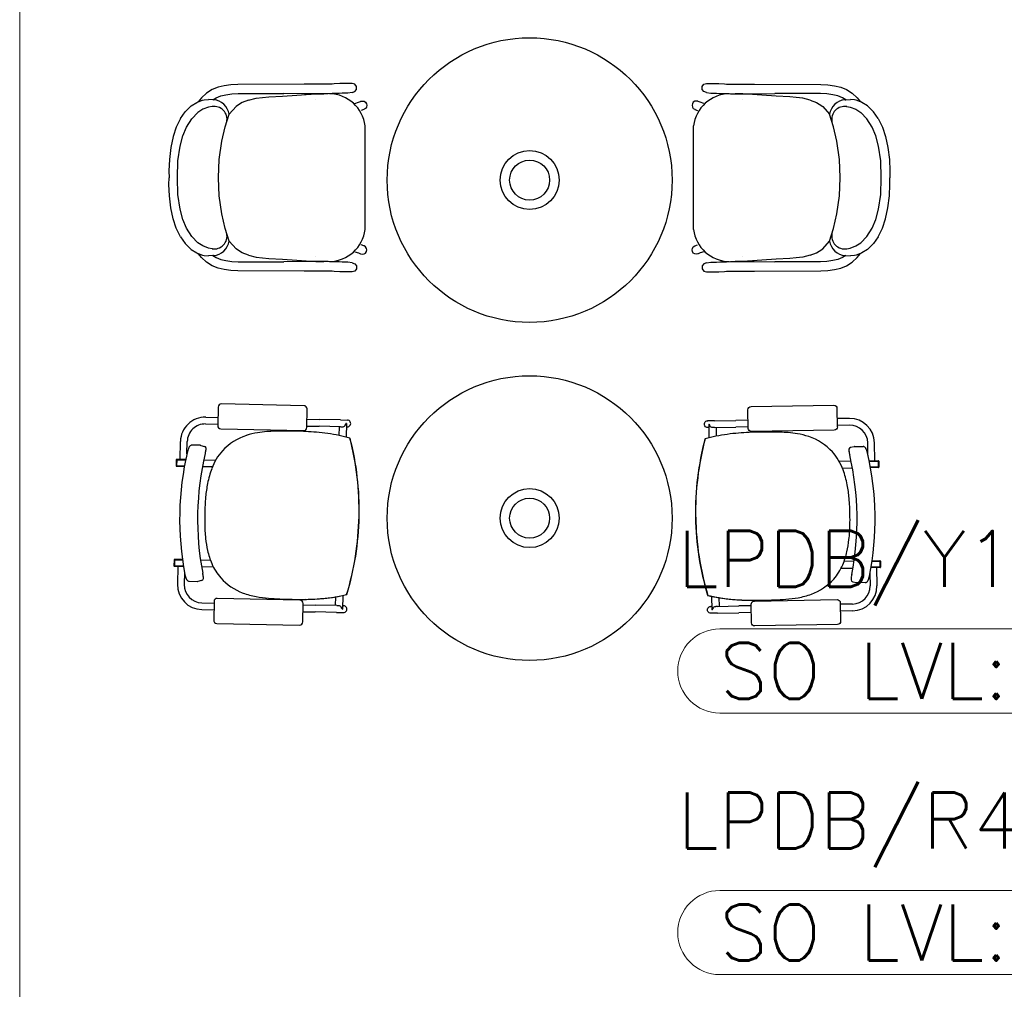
# Model space of a CAD drawing. Header units: millimetres. Extents: x -11575 to 52845, y -36266 to 23021.
# Tile 19 of 184: x 1417 to 4050, y 13183 to 15777. Entities that reach past the tile are written whole.
import ezdxf
from ezdxf.enums import TextEntityAlignment as Align

# ---------------------------------------------------------------- set-up
doc = ezdxf.new("R2010")
doc.units = ezdxf.units.MM
doc.header["$MEASUREMENT"] = 0
doc.linetypes.add('HIDDENX2', pattern=[0.75, 0.5, -0.25])
doc.layers.get('0').update_dxf_attribs({"lineweight": 5})
doc.layers.add('ELEC-SO-LVL-TAG', color=7, linetype='Continuous')
doc.layers.add('GREY SCALE', color=9, linetype='Continuous', true_color=0x808080)
doc.layers.add('GREYSCALE', color=9, linetype='Continuous', lineweight=0, true_color=0x808080)
doc.layers.add('M-MEP-ELPR-CKT', color=7, linetype='HIDDENX2', lineweight=20, true_color=0x960000)
doc.layers.add('M-MEP-ELLG-TEXT', color=7, linetype='Continuous', lineweight=20)
doc.styles.add('ROMANS-100', font='romans.shx')
doc.styles.get("Standard").update_dxf_attribs({"font": 'romans.shx'})

# ---------------------------------------------------------------- blocks, each defined once
blk = doc.blocks.new('FLOOR PLAN')
at = {"layer": 'GREYSCALE', "color": 0, "lineweight": -2}
for p, q in [((1931.6, 15590.3), (1916.8, 15581)), ((1947.5, 15596.7), (1931.6, 15590.3)), ((1964.3, 15600.8), (1947.5, 15596.7)), ((1982, 15603), (1964.3, 15600.8)), ((2000.7, 15604), (1982, 15603)), ((2178.3, 15604.8), (2000.7, 15604)), ((2223.8, 15604.9), (2178.3, 15604.8)), ((2242.3, 15604.9), (2223.8, 15604.9)), ((2252.8, 15605), (2242.3, 15604.9)), ((2258.1, 15605.4), (2252.8, 15605)), ((2273.5, 15606.7), (2258.1, 15605.4)), ((2286, 15607), (2273.5, 15606.7)), ((2305.6, 15607), (2286, 15607)), ((2305.8, 15607), (2305.6, 15607)), ((2306, 15607), (2305.8, 15607)), ((2313.2, 15604.6), (2306, 15607)), ((2317.6, 15598.5), (2313.2, 15604.6)), ((2313.2, 15584.9), (2317.6, 15591)), ((2317.6, 15591), (2317.6, 15598.5)), ((3242.8, 15598.5), (3247.2, 15604.6)), ((3242.8, 15591), (3242.8, 15598.5)), ((3247.2, 15584.9), (3242.8, 15591)), ((3247.2, 15604.6), (3254.3, 15607)), ((3254.3, 15607), (3254.6, 15607)), ((3254.6, 15607), (3254.8, 15607)), ((3254.8, 15607), (3274.4, 15607)), ((3274.4, 15607), (3286.9, 15606.7)), ((3286.9, 15606.7), (3302.3, 15605.4)), ((3302.3, 15605.4), (3307.6, 15605)), ((3307.6, 15605), (3318.1, 15604.9)), ((3318.1, 15604.9), (3336.6, 15604.9)), ((3336.6, 15604.9), (3382, 15604.8)), ((3382, 15604.8), (3559.7, 15604)), ((3559.7, 15604), (3578.4, 15603)), ((3578.4, 15603), (3596.1, 15600.8)), ((3596.1, 15600.8), (3612.9, 15596.7)), ((3612.9, 15596.7), (3628.8, 15590.3)), ((3628.8, 15590.3), (3643.6, 15581)), ((1903.1, 15568.6), (1894.7, 15557.9)), ((1916.8, 15581), (1903.1, 15568.6)), ((1910.4, 15563.1), (1921.6, 15564.2)), ((1933.9, 15563.2), (1921.6, 15564.2)), ((1933.9, 15563.2), (1942.6, 15568.6)), ((1942.6, 15568.6), (1954.9, 15573.5)), ((1944.2, 15564.6), (1944.1, 15564.6)), ((1954.9, 15573.5), (1968.7, 15576.8)), ((1968.7, 15576.8), (1984.2, 15578.8)), ((1984.2, 15578.8), (2001.5, 15579.6)), ((2001.5, 15579.6), (2123.6, 15580.2)), ((2029.1, 15562.3), (2049.1, 15567.1)), ((2049.1, 15567.1), (2066.4, 15569.4)), ((2066.4, 15569.4), (2083.7, 15570.9)), ((2083.7, 15570.9), (2119.9, 15573.2)), ((2119.9, 15573.2), (2208.8, 15578.9)), ((2178.4, 15579.3), (2123.6, 15580.2)), ((2223.9, 15579.4), (2178.4, 15579.3)), ((2208.8, 15578.9), (2226.7, 15579.4)), ((2209.5, 15564.8), (2209.4, 15564.8)), ((2242.4, 15579.4), (2223.9, 15579.4)), ((2226.7, 15579.4), (2227.2, 15579.4)), ((2227.2, 15579.4), (2230.1, 15579.3)), ((2252.9, 15579.5), (2242.4, 15579.4)), ((2257.7, 15579.6), (2252.9, 15579.5)), ((2271.1, 15580.2), (2257.7, 15579.6)), ((2279.7, 15581), (2271.1, 15580.2)), ((2291.9, 15581.2), (2279.7, 15581)), ((2294.9, 15581.2), (2291.9, 15581.2)), ((2306, 15582.6), (2294.9, 15581.2)), ((2306, 15582.6), (2313.2, 15584.9)), ((3254.3, 15582.6), (3247.2, 15584.9)), ((3254.3, 15582.6), (3265.5, 15581.2)), ((3265.5, 15581.2), (3268.5, 15581.2)), ((3268.5, 15581.2), (3280.7, 15581)), ((3280.7, 15581), (3289.3, 15580.2)), ((3289.3, 15580.2), (3302.7, 15579.6)), ((3302.7, 15579.6), (3307.5, 15579.5)), ((3307.5, 15579.5), (3318, 15579.4)), ((3318, 15579.4), (3336.5, 15579.4)), ((3333.2, 15579.4), (3330.3, 15579.3)), ((3333.6, 15579.4), (3333.2, 15579.4)), ((3351.5, 15578.9), (3333.6, 15579.4)), ((3336.5, 15579.4), (3381.9, 15579.3)), ((3350.9, 15564.8), (3350.9, 15564.8)), ((3440.5, 15573.2), (3351.5, 15578.9)), ((3381.9, 15579.3), (3436.8, 15580.2)), ((3558.9, 15579.6), (3436.8, 15580.2)), ((3476.7, 15570.9), (3440.5, 15573.2)), ((3494, 15569.4), (3476.7, 15570.9)), ((3511.3, 15567.1), (3494, 15569.4)), ((3531.3, 15562.3), (3511.3, 15567.1)), ((3576.2, 15578.8), (3558.9, 15579.6)), ((3591.7, 15576.8), (3576.2, 15578.8)), ((3605.5, 15573.5), (3591.7, 15576.8)), ((3617.8, 15568.6), (3605.5, 15573.5)), ((3616.2, 15564.6), (3616.3, 15564.6)), ((3626.5, 15563.2), (3617.8, 15568.6)), ((3626.5, 15563.2), (3638.8, 15564.2)), ((3649.9, 15563.1), (3638.8, 15564.2)), ((3643.6, 15581), (3657.2, 15568.6)), ((3657.2, 15568.6), (3665.7, 15557.9)), ((1861.2, 15532.6), (1875.7, 15547.1)), ((1875.7, 15547.1), (1890.7, 15555.7)), ((1890.7, 15555.7), (1893.8, 15557.5)), ((1907, 15537.6), (1893.6, 15528.8)), ((1893.8, 15557.5), (1894.7, 15557.9)), ((1894.7, 15557.9), (1906, 15562.5)), ((1906, 15562.5), (1910.4, 15563.1)), ((1921.8, 15543.7), (1907, 15537.6)), ((1931.5, 15545), (1921.8, 15543.7)), ((1932.3, 15545.1), (1931.5, 15545)), ((1935.5, 15563), (1933.9, 15563.2)), ((1995.6, 15545.1), (1977.3, 15524.6)), ((2005, 15551.2), (1995.6, 15545.1)), ((2011.9, 15555.5), (2005, 15551.2)), ((2029.1, 15562.3), (2011.9, 15555.5)), ((2313.3, 15553.1), (2323.3, 15556.3)), ((2323.3, 15556.3), (2329, 15558.9)), ((2329, 15558.9), (2329.2, 15559)), ((2329.2, 15559), (2333.6, 15559.8)), ((2337.9, 15537.5), (2330.8, 15534.1)), ((2333.6, 15559.8), (2338, 15559)), ((2338, 15537.6), (2337.9, 15537.5)), ((2338, 15559), (2341.8, 15556.5)), ((2341.8, 15540.1), (2338, 15537.6)), ((2341.8, 15556.5), (2344.3, 15552.7)), ((2344.3, 15543.8), (2341.8, 15540.1)), ((2344.3, 15552.7), (2345.1, 15548.3)), ((2345.1, 15548.3), (2344.3, 15543.8)), ((3216.1, 15552.7), (3215.2, 15548.3)), ((3215.2, 15548.3), (3216.1, 15543.8)), ((3218.6, 15556.5), (3216.1, 15552.7)), ((3216.1, 15543.8), (3218.6, 15540.1)), ((3222.4, 15559), (3218.6, 15556.5)), ((3218.6, 15540.1), (3222.4, 15537.6)), ((3226.8, 15559.8), (3222.4, 15559)), ((3222.4, 15537.6), (3222.5, 15537.5)), ((3222.5, 15537.5), (3229.5, 15534.1)), ((3231.2, 15559), (3226.8, 15559.8)), ((3231.4, 15558.9), (3231.2, 15559)), ((3237, 15556.3), (3231.4, 15558.9)), ((3247.1, 15553.1), (3237, 15556.3)), ((3531.3, 15562.3), (3548.5, 15555.5)), ((3548.5, 15555.5), (3555.4, 15551.2)), ((3555.4, 15551.2), (3564.7, 15545.1)), ((3564.7, 15545.1), (3583.1, 15524.6)), ((3624.9, 15563), (3626.5, 15563.2)), ((3628.1, 15545.1), (3628.9, 15545)), ((3628.9, 15545), (3638.6, 15543.7)), ((3638.6, 15543.7), (3653.4, 15537.6)), ((3654.3, 15562.5), (3649.9, 15563.1)), ((3653.4, 15537.6), (3666.7, 15528.8)), ((3665.7, 15557.9), (3654.3, 15562.5)), ((3666.6, 15557.5), (3665.7, 15557.9)), ((3669.7, 15555.7), (3666.6, 15557.5)), ((3684.6, 15547.1), (3669.7, 15555.7)), ((3699.2, 15532.6), (3684.6, 15547.1)), ((1847, 15513.4), (1835.7, 15489.8)), ((1847, 15513.4), (1859.6, 15531.2)), ((1859.6, 15531.2), (1861.2, 15532.6)), ((1863.6, 15490.1), (1877.5, 15512.3)), ((1893.6, 15528.8), (1877.5, 15512.3)), ((1966.8, 15490.9), (1977.3, 15524.6)), ((3593.5, 15490.9), (3583.1, 15524.6)), ((3666.7, 15528.8), (3682.9, 15512.3)), ((3696.8, 15490.1), (3682.9, 15512.3)), ((3700.8, 15531.2), (3699.2, 15532.6)), ((3713.4, 15513.4), (3700.8, 15531.2)), ((3713.4, 15513.4), (3724.7, 15489.8)), ((1835.7, 15489.8), (1827.6, 15465.2)), ((1853.8, 15466.8), (1863.6, 15490.1)), ((1957.8, 15452), (1966.8, 15490.9)), ((2341.3, 15216.3), (2341.3, 15493.1)), ((3219.1, 15216.3), (3219.1, 15493.1)), ((3602.5, 15452), (3593.5, 15490.9)), ((3706.6, 15466.8), (3696.8, 15490.1)), ((3724.7, 15489.8), (3732.7, 15465.2)), ((1827.6, 15465.2), (1821.2, 15435.8)), ((1846.4, 15439.1), (1853.8, 15466.8)), ((3713.9, 15439.1), (3706.6, 15466.8)), ((3732.7, 15465.2), (3739.1, 15435.8)), ((1821.2, 15435.8), (1817.4, 15403.5)), ((1840.2, 15399.4), (1846.4, 15439.1)), ((1950.8, 15403.5), (1957.8, 15452)), ((3609.5, 15403.5), (3602.5, 15452)), ((3720.2, 15399.4), (3713.9, 15439.1)), ((3739.1, 15435.8), (3743, 15403.5)), ((1817.4, 15403.5), (1816.2, 15372.7)), ((1839, 15354.7), (1840.2, 15399.4)), ((1948.5, 15354.8), (1950.8, 15403.5)), ((3611.9, 15354.8), (3609.5, 15403.5)), ((3721.4, 15354.7), (3720.2, 15399.4)), ((3743, 15403.5), (3744.2, 15372.7)), ((1816.2, 15372.7), (1816.4, 15354.7)), ((1816.2, 15336.8), (1816.4, 15354.7)), ((1840.2, 15310.1), (1839, 15354.7)), ((1948.5, 15354.7), (1948.5, 15354.8)), ((1948.5, 15354.7), (1948.5, 15354.7)), ((1950.8, 15306), (1948.5, 15354.7)), ((3609.5, 15306), (3611.9, 15354.7)), ((3611.9, 15354.7), (3611.9, 15354.8)), ((3611.9, 15354.7), (3611.9, 15354.7)), ((3720.2, 15310.1), (3721.4, 15354.7)), ((3744.2, 15372.7), (3744, 15354.7)), ((3744.2, 15336.8), (3744, 15354.7)), ((1817.4, 15305.9), (1816.2, 15336.8)), ((3743, 15305.9), (3744.2, 15336.8)), ((1821.2, 15273.7), (1817.4, 15305.9)), ((1846.4, 15270.3), (1840.2, 15310.1)), ((1957.8, 15257.5), (1950.8, 15306)), ((3602.5, 15257.5), (3609.5, 15306)), ((3713.9, 15270.3), (3720.2, 15310.1)), ((3739.1, 15273.7), (3743, 15305.9)), ((1827.6, 15244.2), (1821.2, 15273.7)), ((1853.8, 15242.6), (1846.4, 15270.3)), ((1966.8, 15218.5), (1957.8, 15257.5)), ((3593.5, 15218.5), (3602.5, 15257.5)), ((3706.6, 15242.6), (3713.9, 15270.3)), ((3732.7, 15244.2), (3739.1, 15273.7)), ((1835.7, 15219.7), (1827.6, 15244.2)), ((1863.6, 15219.3), (1853.8, 15242.6)), ((3696.8, 15219.3), (3706.6, 15242.6)), ((3724.7, 15219.7), (3732.7, 15244.2)), ((1847, 15196), (1835.7, 15219.7)), ((1847, 15196), (1859.6, 15178.3)), ((1877.5, 15197.1), (1863.6, 15219.3)), ((1893.6, 15180.7), (1877.5, 15197.1)), ((1977.3, 15184.9), (1966.8, 15218.5)), ((3583.1, 15184.9), (3593.5, 15218.5)), ((3666.7, 15180.7), (3682.9, 15197.1)), ((3682.9, 15197.1), (3696.8, 15219.3)), ((3713.4, 15196), (3700.8, 15178.3)), ((3713.4, 15196), (3724.7, 15219.7)), ((1859.6, 15178.3), (1861.2, 15176.9)), ((1861.2, 15176.9), (1875.7, 15162.3)), ((1907, 15171.9), (1893.6, 15180.7)), ((1921.8, 15165.8), (1907, 15171.9)), ((1995.6, 15164.3), (1977.3, 15184.9)), ((2337.9, 15171.9), (2330.8, 15175.4)), ((2338, 15171.9), (2337.9, 15171.9)), ((2341.8, 15169.4), (2338, 15171.9)), ((2344.3, 15165.6), (2341.8, 15169.4)), ((3216.1, 15165.6), (3218.6, 15169.4)), ((3218.6, 15169.4), (3222.4, 15171.9)), ((3222.4, 15171.9), (3222.5, 15171.9)), ((3222.5, 15171.9), (3229.5, 15175.4)), ((3564.7, 15164.3), (3583.1, 15184.9)), ((3638.6, 15165.8), (3653.4, 15171.9)), ((3653.4, 15171.9), (3666.7, 15180.7)), ((3699.2, 15176.9), (3684.6, 15162.3)), ((3700.8, 15178.3), (3699.2, 15176.9)), ((1875.7, 15162.3), (1890.7, 15153.8)), ((1890.7, 15153.8), (1893.8, 15151.9)), ((1893.8, 15151.9), (1894.7, 15151.6)), ((1894.7, 15151.6), (1906, 15147)), ((1903.1, 15140.8), (1894.7, 15151.6)), ((1906, 15147), (1910.4, 15146.4)), ((1910.4, 15146.4), (1921.6, 15145.3)), ((1933.9, 15146.3), (1921.6, 15145.3)), ((1931.5, 15164.4), (1921.8, 15165.8)), ((1932.3, 15164.3), (1931.5, 15164.4)), ((1935.5, 15146.4), (1933.9, 15146.3)), ((1933.9, 15146.3), (1942.6, 15140.9)), ((1944.2, 15144.9), (1944.1, 15144.9)), ((2005, 15158.3), (1995.6, 15164.3)), ((2011.9, 15153.9), (2005, 15158.3)), ((2029.1, 15147.1), (2011.9, 15153.9)), ((2029.1, 15147.1), (2049.1, 15142.3)), ((2049.1, 15142.3), (2066.4, 15140)), ((2209.5, 15144.7), (2209.4, 15144.7)), ((2313.3, 15156.4), (2323.3, 15153.2)), ((2323.3, 15153.2), (2329, 15150.5)), ((2329, 15150.5), (2329.2, 15150.5)), ((2329.2, 15150.5), (2333.6, 15149.6)), ((2333.6, 15149.6), (2338, 15150.5)), ((2338, 15150.5), (2341.8, 15153)), ((2341.8, 15153), (2344.3, 15156.7)), ((2345.1, 15161.2), (2344.3, 15165.6)), ((2344.3, 15156.7), (2345.1, 15161.2)), ((3215.2, 15161.2), (3216.1, 15165.6)), ((3216.1, 15156.7), (3215.2, 15161.2)), ((3218.6, 15153), (3216.1, 15156.7)), ((3222.4, 15150.5), (3218.6, 15153)), ((3226.8, 15149.6), (3222.4, 15150.5)), ((3231.2, 15150.5), (3226.8, 15149.6)), ((3231.4, 15150.5), (3231.2, 15150.5)), ((3237, 15153.2), (3231.4, 15150.5)), ((3247.1, 15156.4), (3237, 15153.2)), ((3350.9, 15144.7), (3350.9, 15144.7)), ((3511.3, 15142.3), (3494, 15140)), ((3531.3, 15147.1), (3511.3, 15142.3)), ((3531.3, 15147.1), (3548.5, 15153.9)), ((3548.5, 15153.9), (3555.4, 15158.3)), ((3555.4, 15158.3), (3564.7, 15164.3)), ((3616.2, 15144.9), (3616.3, 15144.9)), ((3626.5, 15146.3), (3617.8, 15140.9)), ((3624.9, 15146.4), (3626.5, 15146.3)), ((3626.5, 15146.3), (3638.8, 15145.3)), ((3628.1, 15164.3), (3628.9, 15164.4)), ((3628.9, 15164.4), (3638.6, 15165.8)), ((3649.9, 15146.4), (3638.8, 15145.3)), ((3654.3, 15147), (3649.9, 15146.4)), ((3665.7, 15151.6), (3654.3, 15147)), ((3657.2, 15140.8), (3665.7, 15151.6)), ((3666.6, 15151.9), (3665.7, 15151.6)), ((3669.7, 15153.8), (3666.6, 15151.9)), ((3684.6, 15162.3), (3669.7, 15153.8)), ((1916.8, 15128.4), (1903.1, 15140.8)), ((1931.6, 15119.1), (1916.8, 15128.4)), ((1947.5, 15112.7), (1931.6, 15119.1)), ((1942.6, 15140.9), (1954.9, 15135.9)), ((1954.9, 15135.9), (1968.7, 15132.6)), ((1968.7, 15132.6), (1984.2, 15130.7)), ((1984.2, 15130.7), (2001.5, 15129.8)), ((2001.5, 15129.8), (2123.6, 15129.2)), ((2066.4, 15140), (2083.7, 15138.6)), ((2083.7, 15138.6), (2119.9, 15136.2)), ((2119.9, 15136.2), (2208.8, 15130.5)), ((2178.4, 15130.1), (2123.6, 15129.2)), ((2223.9, 15130.1), (2178.4, 15130.1)), ((2208.8, 15130.5), (2226.7, 15130)), ((2242.4, 15130), (2223.9, 15130.1)), ((2226.7, 15130), (2227.2, 15130)), ((2227.2, 15130), (2230.1, 15130.1)), ((2252.9, 15129.9), (2242.4, 15130)), ((2257.7, 15129.9), (2252.9, 15129.9)), ((2271.1, 15129.2), (2257.7, 15129.9)), ((2279.7, 15128.5), (2271.1, 15129.2)), ((2291.9, 15128.2), (2279.7, 15128.5)), ((2294.9, 15128.2), (2291.9, 15128.2)), ((2306, 15126.8), (2294.9, 15128.2)), ((2306, 15126.8), (2313.2, 15124.5)), ((2313.2, 15124.5), (2317.6, 15118.4)), ((2317.6, 15118.4), (2317.6, 15110.9)), ((3247.2, 15124.5), (3242.8, 15118.4)), ((3242.8, 15118.4), (3242.8, 15110.9)), ((3254.3, 15126.8), (3247.2, 15124.5)), ((3254.3, 15126.8), (3265.5, 15128.2)), ((3265.5, 15128.2), (3268.5, 15128.2)), ((3268.5, 15128.2), (3280.7, 15128.5)), ((3280.7, 15128.5), (3289.3, 15129.2)), ((3289.3, 15129.2), (3302.7, 15129.9)), ((3302.7, 15129.9), (3307.5, 15129.9)), ((3307.5, 15129.9), (3318, 15130)), ((3318, 15130), (3336.5, 15130.1)), ((3333.2, 15130), (3330.3, 15130.1)), ((3333.6, 15130), (3333.2, 15130)), ((3351.5, 15130.5), (3333.6, 15130)), ((3336.5, 15130.1), (3381.9, 15130.1)), ((3440.5, 15136.2), (3351.5, 15130.5)), ((3381.9, 15130.1), (3436.8, 15129.2)), ((3558.9, 15129.8), (3436.8, 15129.2)), ((3476.7, 15138.6), (3440.5, 15136.2)), ((3494, 15140), (3476.7, 15138.6)), ((3576.2, 15130.7), (3558.9, 15129.8)), ((3591.7, 15132.6), (3576.2, 15130.7)), ((3605.5, 15135.9), (3591.7, 15132.6)), ((3617.8, 15140.9), (3605.5, 15135.9)), ((3612.9, 15112.7), (3628.8, 15119.1)), ((3628.8, 15119.1), (3643.6, 15128.4)), ((3643.6, 15128.4), (3657.2, 15140.8)), ((1964.3, 15108.7), (1947.5, 15112.7)), ((1982, 15106.4), (1964.3, 15108.7)), ((2000.7, 15105.5), (1982, 15106.4)), ((2178.3, 15104.6), (2000.7, 15105.5)), ((2223.8, 15104.6), (2178.3, 15104.6)), ((2242.3, 15104.5), (2223.8, 15104.6)), ((2252.8, 15104.4), (2242.3, 15104.5)), ((2258.1, 15104), (2252.8, 15104.4)), ((2273.5, 15102.8), (2258.1, 15104)), ((2286, 15102.5), (2273.5, 15102.8)), ((2305.6, 15102.5), (2286, 15102.5)), ((2305.8, 15102.5), (2305.6, 15102.5)), ((2306, 15102.5), (2305.8, 15102.5)), ((2313.2, 15104.8), (2306, 15102.5)), ((2317.6, 15110.9), (2313.2, 15104.8)), ((3242.8, 15110.9), (3247.2, 15104.8)), ((3247.2, 15104.8), (3254.3, 15102.5)), ((3254.3, 15102.5), (3254.6, 15102.5)), ((3254.6, 15102.5), (3254.8, 15102.5)), ((3254.8, 15102.5), (3274.4, 15102.5)), ((3274.4, 15102.5), (3286.9, 15102.8)), ((3286.9, 15102.8), (3302.3, 15104)), ((3302.3, 15104), (3307.6, 15104.4)), ((3307.6, 15104.4), (3318.1, 15104.5)), ((3318.1, 15104.5), (3336.6, 15104.6)), ((3336.6, 15104.6), (3382, 15104.6)), ((3382, 15104.6), (3559.7, 15105.5)), ((3559.7, 15105.5), (3578.4, 15106.4)), ((3578.4, 15106.4), (3596.1, 15108.7)), ((3596.1, 15108.7), (3612.9, 15112.7)), ((2177.5, 14744.5), (1956.5, 14749.1)), ((1947.7, 14740.7), (1946.7, 14691.1)), ((2184.8, 14686.1), (2185.9, 14735.7)), ((3365.7, 14683.8), (3364.9, 14733.4)), ((3373.3, 14742.1), (3594.4, 14745.8)), ((3603, 14737.4), (3603.9, 14687.8)), ((1914.2, 14695.6), (1946.8, 14694.9)), ((1914.6, 14713.8), (1947.2, 14713.1)), ((2185.3, 14708.1), (2218.4, 14707.4)), ((2275.5, 14706.3), (2218.4, 14707.4)), ((2275.5, 14706.3), (2293.5, 14705.9)), ((2289.4, 14696.9), (2289.4, 14696.9)), ((2290.8, 14696.9), (2289.4, 14696.9)), ((2290.8, 14696.7), (2290.1, 14660.5)), ((2290.8, 14696.7), (2290.8, 14696.7)), ((3275.1, 14704.3), (3257.1, 14704)), ((3259.8, 14695), (3261.2, 14695)), ((3259.8, 14694.8), (3260.4, 14658.6)), ((3259.8, 14694.8), (3259.8, 14694.8)), ((3261.2, 14695), (3261.2, 14695)), ((3275.1, 14704.3), (3332.2, 14705.3)), ((3365.4, 14705.8), (3332.2, 14705.3)), ((3636.1, 14710.4), (3603.5, 14709.8)), ((1955.1, 14682.4), (2176.1, 14677.8)), ((2184.9, 14690), (2218, 14689.3)), ((2275.2, 14688.1), (2218, 14689.3)), ((2271.1, 14688.2), (2270.6, 14664.9)), ((2275.2, 14688.1), (2280.1, 14688)), ((2290.6, 14687.8), (2293.1, 14687.7)), ((3259.9, 14685.9), (3257.4, 14685.8)), ((3275.4, 14686.1), (3270.5, 14686.1)), ((3275.4, 14686.1), (3332.5, 14687.1)), ((3279.5, 14686.2), (3279.9, 14663)), ((3365.7, 14687.7), (3332.5, 14687.1)), ((3595.5, 14679.2), (3374.4, 14675.4)), ((3636.4, 14692.2), (3603.8, 14691.7)), ((1846, 14600.7), (1847, 14648.9)), ((1864.4, 14615.5), (1865.1, 14648.5)), ((2300.3, 14657.6), (2300.3, 14657.6)), ((2300.7, 14657.6), (2300.7, 14657.6)), ((3249.8, 14655.8), (3249.8, 14655.8)), ((3250.2, 14655.8), (3250.2, 14655.8)), ((3685.9, 14611.9), (3685.3, 14645)), ((3704.3, 14597), (3703.5, 14645.3)), ((1899.8, 14638.5), (1877.8, 14639)), ((1899.8, 14638.5), (1899.8, 14638.5)), ((1901.5, 14638.3), (1911.1, 14635.6)), ((1913.3, 14616.2), (1913.3, 14616.2)), ((3648.9, 14634.8), (3639.3, 14632.2)), ((3650.6, 14635.1), (3672.6, 14635.4)), ((3650.6, 14635.1), (3650.6, 14635.1)), ((1835.6, 14599.7), (1835.3, 14584)), ((1836.8, 14599.7), (1836.5, 14583.9)), ((1861.1, 14600.4), (1836.8, 14600.9)), ((1837.1, 14599.7), (1836.8, 14583.9)), ((1860.9, 14599.2), (1836.8, 14599.7)), ((1837.1, 14599.7), (1860.9, 14599.2)), ((1909.5, 14599.4), (1941.2, 14598.7)), ((3640.7, 14596), (3609, 14595.4)), ((3637, 14612.8), (3637, 14612.8)), ((3689.1, 14596.8), (3713.4, 14597.2)), ((3713.1, 14596), (3689.3, 14595.6)), ((3689.3, 14595.6), (3713.4, 14596)), ((3713.1, 14596), (3713.4, 14580.2)), ((3713.4, 14596), (3713.7, 14580.2)), ((3714.6, 14596), (3714.9, 14580.3)), ((1836.5, 14583.9), (1836.8, 14583.9)), ((1836.5, 14582.7), (1857.6, 14582.3)), ((1836.8, 14583.9), (1857.8, 14583.5)), ((1932.5, 14580.7), (1905.9, 14581.3)), ((3617.6, 14577.4), (3644.3, 14577.9)), ((3713.4, 14580.2), (3692.3, 14579.9)), ((3713.7, 14579), (3692.5, 14578.7)), ((3713.7, 14580.2), (3713.4, 14580.2)), ((2324.7, 14447.7), (2324.6, 14447.7)), ((2324.6, 14447.7), (2324.7, 14447.7)), ((2324.6, 14447.7), (2324.6, 14447.7)), ((2324.7, 14447.7), (2325.2, 14447.7)), ((2324.7, 14447.7), (2325.2, 14447.7)), ((2324.7, 14447.7), (2324.7, 14447.7)), ((2325.2, 14447.7), (2325.2, 14447.7)), ((3224.9, 14445.9), (3224.5, 14445.9)), ((3224.5, 14445.9), (3224.5, 14445.9)), ((3224.9, 14445.9), (3224.5, 14445.9)), ((3224.9, 14445.9), (3225, 14445.9)), ((3225, 14445.9), (3224.9, 14445.9)), ((3224.9, 14445.9), (3224.9, 14445.9)), ((3225, 14445.9), (3225, 14445.9)), ((1830, 14331.9), (1829.7, 14316.2)), ((1831.2, 14331.9), (1830.9, 14316.1)), ((1831.5, 14331.9), (1831.2, 14316.1)), ((1852.5, 14331.4), (1831.2, 14331.9)), ((1852.3, 14332.6), (1831.3, 14333.1)), ((1831.5, 14331.9), (1852.5, 14331.4)), ((1900.6, 14331.6), (1927.2, 14331.1)), ((3648.6, 14328.2), (3621.9, 14327.7)), ((3717.6, 14328.2), (3696.7, 14327.8)), ((3696.7, 14327.8), (3717.9, 14328.2)), ((3696.8, 14329), (3717.9, 14329.4)), ((3717.6, 14328.2), (3717.9, 14312.4)), ((3718, 14328.2), (3718.2, 14312.4)), ((3719.1, 14328.2), (3719.4, 14312.4)), ((1830.9, 14316.1), (1831.2, 14316.1)), ((1830.9, 14314.9), (1855.1, 14314.4)), ((1831.2, 14316.1), (1854.9, 14315.6)), ((1840, 14314.7), (1839, 14266.5)), ((1935.2, 14312.7), (1903.5, 14313.4)), ((3613.9, 14309.4), (3645.6, 14310)), ((3718.2, 14311.2), (3694, 14310.8)), ((3717.9, 14312.4), (3694.2, 14312)), ((3709.1, 14311.1), (3709.9, 14262.8)), ((3718.2, 14312.4), (3717.9, 14312.4)), ((1857.8, 14298.7), (1857.1, 14266.1)), ((1859, 14292.4), (1859, 14292.4)), ((1870.2, 14274.7), (1892.2, 14274.3)), ((1903.6, 14276.7), (1893.9, 14274.4)), ((1893.9, 14274.4), (1893.9, 14274.4)), ((3645.3, 14273.3), (3655.1, 14271)), ((3690, 14288.8), (3690, 14288.8)), ((3691.2, 14295.1), (3691.8, 14262.5)), ((3655.1, 14271), (3655.1, 14271)), ((3678.7, 14271.2), (3656.7, 14270.8)), ((2166.7, 14224.2), (1945.6, 14228.8)), ((2261.6, 14232.8), (2261.1, 14209.6)), ((2281.2, 14236.5), (2280.5, 14200.2)), ((3267.6, 14234.5), (3268.2, 14198.3)), ((3287.2, 14230.8), (3287.6, 14207.6)), ((3382.1, 14221.8), (3603.1, 14225.6)), ((1903.8, 14198.9), (1936.4, 14198.2)), ((1904.2, 14217), (1936.8, 14216.3)), ((1936.9, 14220.5), (1935.9, 14170.9)), ((2174, 14165.9), (2175, 14215.5)), ((2175, 14211.4), (2208.1, 14210.7)), ((2265.2, 14209.5), (2208.1, 14210.7)), ((2265.2, 14209.5), (2270.1, 14209.4)), ((2277.2, 14205.7), (2277.2, 14205.7)), ((2279.1, 14200.1), (2280.5, 14200.1)), ((2280.5, 14200.1), (2280.5, 14200.1)), ((2280.7, 14209.2), (2283.2, 14209.1)), ((3268, 14207.2), (3265.5, 14207.2)), ((3268.2, 14198.2), (3268.2, 14198.2)), ((3269.6, 14198.2), (3268.2, 14198.2)), ((3271.4, 14203.8), (3271.4, 14203.8)), ((3283.5, 14207.5), (3278.6, 14207.4)), ((3283.5, 14207.5), (3340.6, 14208.5)), ((3373.7, 14209), (3340.6, 14208.5)), ((3374.5, 14163.5), (3373.7, 14213.1)), ((3611.8, 14217.2), (3612.7, 14167.6)), ((3644.5, 14213.6), (3611.9, 14213.1)), ((3644.8, 14195.5), (3612.2, 14194.9)), ((2174.6, 14193.2), (2207.7, 14192.6)), ((2264.8, 14191.4), (2207.7, 14192.6)), ((2264.8, 14191.4), (2282.8, 14191)), ((3283.8, 14189.4), (3265.8, 14189.1)), ((3283.8, 14189.4), (3340.9, 14190.3)), ((3374, 14190.9), (3340.9, 14190.3)), ((1944.2, 14162.1), (2165.3, 14157.5)), ((3604.3, 14158.9), (3383.2, 14155.1))]:
    blk.add_line(p, q, dxfattribs=at)
for centre, radius in [((2780.9, 15348.2), 381), ((2780.9, 15348.2), 78.9), ((2780.9, 15348.2), 53.5), ((2780.9, 14443.6), 381), ((2780.9, 14443.6), 78.9), ((2780.9, 14443.6), 53.5)]:
    blk.add_circle(centre, radius, dxfattribs=at)
for centre, radius, start, end in [((2243.1, 15480.6), 98.9, 7.2909, 88.3551), ((3317.2, 15480.6), 98.9, 91.6449, 172.7091), ((1937.1, 15510.9), 34.5, 348.2401, 99.3448), ((1932.2, 15517.5), 45.6, 8.8864, 85.879), ((3628.2, 15517.5), 45.6, 94.121, 171.1136), ((3623.3, 15510.9), 34.5, 80.6552, 191.7599), ((1937.1, 15198.5), 34.5, 260.6552, 11.7599), ((2243.1, 15228.9), 98.9, 271.6449, 352.7091), ((3317.2, 15228.9), 98.9, 187.2909, 268.3551), ((3623.3, 15198.5), 34.5, 168.2401, 279.3448), ((1932.2, 15191.9), 45.6, 274.121, 351.1136), ((3628.2, 15191.9), 45.6, 188.8864, 265.879), ((1913.2, 14647.5), 66.2, 88.8073, 178.8073), ((1913.2, 14647.5), 48.1, 88.8073, 178.8073), ((2280.1, 14697.2), 9.3, 320.8683, 357.8519), ((2281.3, 14696.9), 9.56, 358.8283, 359.6111), ((3269.4, 14695), 9.56, 180.1635, 180.9463), ((3270.5, 14695.3), 9.3, 181.9227, 218.9064), ((3637.2, 14644.2), 66.2, 0.9673, 90.9673), ((2084.4, 14479), 195.7, 99.1479, 108.2188), ((2098.4, 14395.6), 280.2, 94.1955, 99.2786), ((2110.9, 14239), 437.4, 91.5545, 94.3225), ((2122.9, 13838.6), 837.9, 90.0343, 91.6284), ((2125.7, 13046.5), 1630, 88.9733, 90.1167), ((2140, 13836.1), 840.3, 85.1852, 88.9881), ((2166.9, 14152), 523.2, 78.4994, 85.211), ((3381.6, 14149.6), 523.2, 94.5636, 101.2753), ((3407.2, 13833.6), 840.3, 90.7865, 94.5894), ((3418.4, 13043.9), 1630, 89.658, 90.8014), ((3424.4, 13836), 837.9, 88.1463, 89.7404), ((3437.9, 14236.4), 437.4, 85.4521, 88.2202), ((3451, 14393), 280.2, 80.4961, 85.5792), ((3465.4, 14476.3), 195.7, 71.5558, 80.6268), ((3637.2, 14644.2), 48.1, 0.9673, 90.9673), ((2070.1, 14521.2), 151.1, 108.0651, 137.1028), ((2183.9, 14244.7), 429, 74.2667, 78.2647), ((1549.5, 14463.8), 775.4, 358.807, 14.4755), ((1550.4, 14463.8), 774.9, 358.8073, 14.4853), ((3999.3, 14459), 774.9, 165.2893, 180.9674), ((4000.2, 14459), 775.4, 165.2991, 180.9677), ((3364.9, 14242.3), 429, 101.5099, 105.5079), ((3479.9, 14518.4), 151.1, 42.6719, 71.7095), ((2629.7, 14441.1), 784.9, 166.6928, 190.9219), ((1924.3, 14608), 60, 160.6098, 166.7439), ((1909.2, 14613.3), 44, 155.8299, 160.572), ((1896.3, 14619), 29.9, 151.949, 155.7212), ((1885.6, 14624.8), 17.8, 142.6038, 152.306), ((1879.6, 14629.4), 10.2, 128.831, 142.4771), ((1877.9, 14631.5), 7.45, 104.9097, 128.7466), ((1877.7, 14632.1), 6.85, 88.9449, 104.4939), ((2656.8, 14440.6), 764, 166.709, 190.9057), ((1899.7, 14631.8), 6.68, 74.4108, 88.7671), ((1909.4, 14629.6), 6.23, 15.892, 74.1917), ((1620.9, 14685.3), 300.4, 346.692, 347.3129), ((1719.4, 14663.2), 199.5, 347.2928, 348.1572), ((1809.9, 14644.4), 107.1, 348.1155, 349.5161), ((1869, 14633.4), 46.9, 349.5025, 351.5655), ((1908.1, 14629.2), 7.53, 359.7999, 15.9671), ((1890.2, 14630.3), 25.5, 351.4389, 354.7492), ((1903.4, 14629.1), 12.2, 354.6833, 0.2809), ((2073.3, 14523.4), 152, 138.5348, 159.7542), ((3476.6, 14520.6), 152, 20.0205, 41.2399), ((3642.2, 14625.8), 7.53, 163.8076, 179.9747), ((3646.9, 14625.7), 12.2, 179.4938, 185.0913), ((3660.1, 14626.8), 25.5, 185.0254, 188.3357), ((3681.3, 14629.8), 46.9, 188.2091, 190.2721), ((3641, 14626.2), 6.23, 105.5829, 163.8827), ((3740.5, 14640.6), 107.1, 190.2585, 191.6592), ((3831.1, 14659.1), 199.5, 191.6174, 192.4818), ((3929.6, 14680.8), 300.4, 192.4617, 193.0826), ((3650.7, 14628.4), 6.68, 91.0076, 105.3639), ((3672.7, 14628.6), 6.85, 75.2807, 90.8297), ((3672.5, 14628), 7.45, 51.028, 74.8649), ((3670.7, 14625.9), 10.2, 37.2975, 50.9436), ((3664.7, 14621.3), 17.8, 27.4686, 37.1709), ((3654, 14615.6), 29.9, 24.0535, 27.8256), ((3641.1, 14609.9), 44, 19.2026, 23.9447), ((3626, 14604.7), 60, 13.0307, 19.1648), ((2919.9, 14440.5), 784.9, 348.8528, 13.0818), ((1836.8, 14599.7), 1.21, 88.8073, 178.8073), ((2892.8, 14440.1), 764, 348.8689, 13.0657), ((3713.4, 14596), 1.21, 0.9673, 90.9673), ((1836.5, 14583.9), 1.21, 178.8073, 268.8073), ((2154.8, 14491.7), 239.4, 159.4017, 169.2346), ((3395, 14489.3), 239.4, 10.5401, 20.3729), ((3713.7, 14580.2), 1.21, 270.9673, 0.9673), ((2283.2, 14466.8), 370.3, 169.1499, 174.8174), ((3266.5, 14464.8), 370.3, 4.9572, 10.6248), ((2535.7, 14445.1), 623.7, 174.9285, 178.973), ((3014, 14444.1), 623.7, 0.8016, 4.8461), ((2564.3, 14441), 652.5, 178.6632, 181.0651), ((1549.4, 14463.8), 775.4, 343.1392, 358.8076), ((1549.5, 14463.8), 775.4, 343.1392, 358.8076), ((1550.4, 14463.8), 774.9, 343.1293, 358.8074), ((3999.3, 14459), 774.9, 180.9673, 196.6453), ((4000.2, 14459), 775.4, 180.967, 196.6354), ((4000.3, 14459), 775.4, 180.967, 196.6354), ((2985.3, 14440.2), 652.5, 358.7096, 1.1115), ((2341.1, 14435), 429.2, 180.8168, 186.0845), ((3208.5, 14433.3), 429.2, 353.6902, 358.9578), ((2198.9, 14419.5), 286.1, 186.0115, 192.5733), ((3350.6, 14417.2), 286.1, 347.2013, 353.7631), ((2113.3, 14399.7), 198.3, 192.358, 203.007), ((3436.2, 14397.1), 198.3, 336.7677, 347.4167), ((1831.2, 14331.9), 1.21, 88.8073, 178.8073), ((3717.9, 14328.1), 1.21, 0.9673, 90.9673), ((1830.9, 14316.1), 1.21, 178.8073, 268.8073), ((2061.5, 14377), 141.7, 202.753, 221.1542), ((3487.9, 14374.2), 141.7, 318.6205, 337.0216), ((3718.2, 14312.4), 1.21, 270.9673, 0.9673), ((1917.5, 14303.6), 59.5, 190.8434, 197.0351), ((1901.4, 14298.6), 42.7, 196.9616, 201.8434), ((1888.5, 14293.5), 28.8, 201.8648, 205.8082), ((1881.2, 14289.9), 20.7, 205.6969, 210.7645), ((1874.6, 14285.9), 13, 210.5931, 219.702), ((1871.4, 14283.2), 8.76, 219.4005, 235.9165), ((1870.4, 14281.7), 6.97, 235.8614, 268.5187), ((1892.4, 14280.9), 6.68, 268.8411, 283.208), ((1902.1, 14282.8), 6.28, 283.5991, 350.605), ((1628, 14242.2), 283.8, 9.9618, 10.9319), ((1762.2, 14265.8), 147.5, 8.8483, 9.9506), ((1839.6, 14277.8), 69.2, 6.9268, 8.914), ((1874.6, 14282.1), 33.9, 4.2784, 6.8535), ((1899.7, 14283.4), 8.76, 349.8655, 358.8104), ((1892.5, 14283.4), 16, 359.0792, 4.1773), ((2067.9, 14386.1), 152.6, 222.148, 249.4545), ((3481.5, 14383.3), 152.6, 290.3202, 317.6266), ((3656.5, 14280), 16, 175.5973, 180.6954), ((3649.3, 14279.9), 8.76, 180.9643, 189.9091), ((3674.4, 14278.5), 33.9, 172.9211, 175.4963), ((3646.8, 14279.4), 6.28, 189.1696, 256.1755), ((3709.4, 14274.1), 69.2, 170.8606, 172.8479), ((3786.7, 14261.8), 147.5, 169.824, 170.9263), ((3920.8, 14237.7), 283.8, 168.8428, 169.8128), ((3677.6, 14279.6), 8.76, 303.8582, 320.3742), ((3674.4, 14282.4), 13, 320.0726, 329.1815), ((3667.8, 14286.4), 20.7, 329.0102, 334.0778), ((3660.5, 14290), 28.8, 333.9665, 337.9098), ((3647.6, 14295.2), 42.7, 337.9313, 342.813), ((3631.6, 14300.2), 59.5, 342.7395, 348.9312), ((1905.2, 14265.1), 66.2, 178.8073, 268.8073), ((1905.2, 14265.1), 48.1, 178.8073, 268.8073), ((3643.7, 14261.7), 48.1, 270.9673, 0.9673), ((3643.7, 14261.7), 66.2, 270.9673, 0.9673), ((3656.6, 14277.5), 6.68, 256.5667, 270.9335), ((3678.6, 14278.1), 6.97, 271.256, 303.9133), ((2085.6, 14434.4), 204, 249.5469, 259.8968), ((2109.7, 14568.8), 340.6, 259.8829, 265.4052), ((2144.6, 14992.7), 765.9, 265.3421, 267.6311), ((2177.1, 15649), 1423, 267.4148, 268.7246), ((2177.7, 15645.1), 1419.1, 267.7423, 268.227), ((2167.4, 15241.9), 1015.8, 268.1063, 270.029), ((2165.9, 15120.2), 894, 268.6909, 271.0546), ((2165.9, 15064.4), 838.3, 268.6821, 272.1036), ((2167.9, 14990.8), 764.7, 270.0019, 272.3969), ((2172.5, 14843.8), 617.6, 270.9105, 275.3888), ((2174.9, 14812.5), 586.2, 272.1297, 275.3993), ((2175.3, 14816), 589.7, 272.3826, 274.8826), ((2188.8, 14677), 450.1, 274.684, 283.2554), ((2189.4, 14671.6), 444.6, 275.2396, 283.2822), ((2189.3, 14672.2), 445.2, 275.3151, 283.2752), ((3361.7, 14674.7), 450.1, 256.5192, 265.0906), ((3361.1, 14669.3), 444.6, 256.4925, 264.535), ((3361.2, 14669.9), 445.2, 256.4995, 264.4595), ((3378.7, 14841.4), 617.6, 264.3858, 268.8641), ((3376.2, 14810.2), 586.2, 264.3753, 267.645), ((3375.7, 14813.6), 589.7, 264.8921, 267.392), ((3383.9, 14988.4), 764.7, 267.3778, 269.7727), ((3386.2, 15062), 838.3, 267.6711, 271.0925), ((3386.4, 15117.8), 894, 268.72, 271.0837), ((3385.4, 15239.5), 1015.8, 269.7456, 271.6683), ((3377.2, 15646.7), 1423, 271.0501, 272.3598), ((3376.6, 15642.7), 1419.1, 271.5476, 272.0323), ((3407.2, 14990.3), 765.9, 272.1435, 274.4326), ((3440.4, 14566.2), 340.6, 274.3694, 279.8917), ((3463.9, 14431.7), 204, 279.8779, 290.2278), ((2269.8, 14200.2), 9.32, 359.794, 36.7151), ((2271.4, 14200.4), 9.08, 357.9827, 358.8072), ((3277.3, 14198.5), 9.08, 180.9675, 181.7919), ((3278.9, 14198.2), 9.32, 143.0595, 179.9806)]:
    blk.add_arc(centre, radius, start, end, dxfattribs=at)
for centre, major_axis, ratio, start_param, end_param in [((1956.3, 14740.5), (-5.98, 6.24), 0.992436, -0.781602, 0.781602), ((2177.3, 14735.9), (-6.24, -5.98), 0.992436, 2.359991, 3.923195), ((2293.3, 14696.8), (-0.19, -9.07), 0.999507, 0, 3.141593), ((1955.3, 14691), (-6.24, -5.98), 0.992436, -0.781602, 0.781602), ((2176.2, 14686.4), (-5.98, 6.24), 0.992436, 2.359991, 3.923195), ((2280.3, 14697.1), (0.19, 9.07), 0.999507, 3.141593, 4.052444), ((1945.5, 14220.2), (5.98, -6.24), 0.992436, 2.359991, 3.923195), ((2166.4, 14215.6), (6.24, 5.98), 0.992436, -0.781602, 0.781602), ((2269.9, 14200.3), (-0.19, -9.07), 0.999507, 2.230741, 3.141593), ((2283, 14200.1), (-0.19, -9.07), 0.999507, 0, 3.141593), ((1944.5, 14170.7), (6.24, 5.98), 0.992436, 2.359991, 3.923195), ((2165.4, 14166.1), (5.98, -6.24), 0.992436, -0.781602, 0.781602)]:
    blk.add_ellipse(centre, major_axis=major_axis, ratio=ratio, start_param=start_param, end_param=end_param, dxfattribs=at)
at = {"layer": 'GREYSCALE', "color": 0, "lineweight": -2, "extrusion": (0, 0, -1)}
for centre, major_axis, ratio, start_param, end_param in [((3373.5, 14733.5), (6.21, -6.01), 0.992436, 2.359991, 3.923195), ((3594.4, 14737.2), (6.01, 6.21), 0.992436, -0.781602, 0.781602), ((3257.3, 14694.9), (0.15, -9.07), 0.999507, 0, 3.141593), ((3270.3, 14695.1), (-0.15, 9.07), 0.999507, 3.141593, 4.052444), ((3374.3, 14684), (6.01, 6.21), 0.992436, 2.359991, 3.923195), ((3595.3, 14687.8), (6.21, -6.01), 0.992436, -0.781602, 0.781602), ((3382.3, 14213.2), (-6.21, 6.01), 0.992436, -0.781602, 0.781602), ((3603.2, 14217), (-6.01, -6.21), 0.992436, 2.359991, 3.923195), ((3265.7, 14198.1), (0.15, -9.07), 0.999507, 0, 3.141593), ((3278.7, 14198.3), (0.15, -9.07), 0.999507, 2.230741, 3.141593), ((3383.1, 14163.8), (-6.01, -6.21), 0.992436, -0.781602, 0.781602), ((3604.1, 14167.5), (-6.21, 6.01), 0.992436, 2.359991, 3.923195)]:
    blk.add_ellipse(centre, major_axis=major_axis, ratio=ratio, start_param=start_param, end_param=end_param, dxfattribs=at)
blk = doc.blocks.new('ELEC-SO-LVL-EQP-TAG')
at = {"color": 0}
blk.add_lwpolyline([(75, 72.5), (1075, 72.5, -0.414214), (1150, -2.5), (1150, -2.5, -0.414214), (1075, -77.5), (75, -77.5, -0.414214), (0, -2.5), (0, -2.5, -0.414214)], format="xyb", close=True, dxfattribs=at)
at = {"color": 0, "insert": (75, -2.5), "char_height": 100, "attachment_point": 4}
blk.add_mtext_dynamic_manual_height_columns('{\\Fromans|c0;SO LVL:}', width=1015.069, gutter_width=1, heights=[0], dxfattribs=at)
at = {"color": 0, "style": 'ROMANS-100'}
for tag, p in [('SO-EQP', (0, 197.5)), ('SO-LVL', (725, -2.5))]:
    blk.add_attdef(tag, text='', height=100, dxfattribs=at).set_placement(p, align=Align.MIDDLE_LEFT)

msp = doc.modelspace()

# ---------------------------------------------------------------- linework, layer by layer
at = {"layer": 'M-MEP-ELPR-CKT', "ltscale": 3}
msp.add_lwpolyline([(1417.1, 10234.8), (1417.1, 17752.5, -0.414214), (1517.1, 17852.5), (2518.7, 17852.5, 0.198912), (2589.5, 17881.8), (2630.9, 17923.2)], format="xyb", dxfattribs=at)

# ---------------------------------------------------------------- block references
at = {"layer": 'GREY SCALE'}
msp.add_blockref('FLOOR PLAN', (0, 0), dxfattribs=at)
at = {"layer": 'M-MEP-ELLG-TEXT'}
ref = msp.add_blockref('ELEC-SO-LVL-EQP-TAG', (3177, 14038.4), dxfattribs=dict(at, xscale=1.5, yscale=1.5, zscale=1.5))
ref.add_attrib('SO-EQP', 'LPDB/Y14 (SP-02)', dxfattribs={"layer": 'ELEC-SO-LVL-TAG', "height": 150, "style": 'ROMANS-100'}).set_placement((3176.9, 14334.6), align=Align.MIDDLE_LEFT)
ref.add_attrib('SO-LVL', '450', dxfattribs={"layer": 'ELEC-SO-LVL-TAG', "height": 150, "style": 'ROMANS-100'}).set_placement((4264.4, 14034.6), align=Align.MIDDLE_LEFT)
ref = msp.add_blockref('ELEC-SO-LVL-EQP-TAG', (3177, 13338.4), dxfattribs=dict(at, xscale=1.5, yscale=1.5, zscale=1.5))
ref.add_attrib('SO-EQP', 'LPDB/R4 (BR-09)', dxfattribs={"layer": 'ELEC-SO-LVL-TAG', "height": 150, "style": 'ROMANS-100'}).set_placement((3176.9, 13634.6), align=Align.MIDDLE_LEFT)
ref.add_attrib('SO-LVL', '450', dxfattribs={"layer": 'ELEC-SO-LVL-TAG', "height": 150, "style": 'ROMANS-100'}).set_placement((4264.4, 13334.6), align=Align.MIDDLE_LEFT)

doc.saveas('drawing.dxf')
